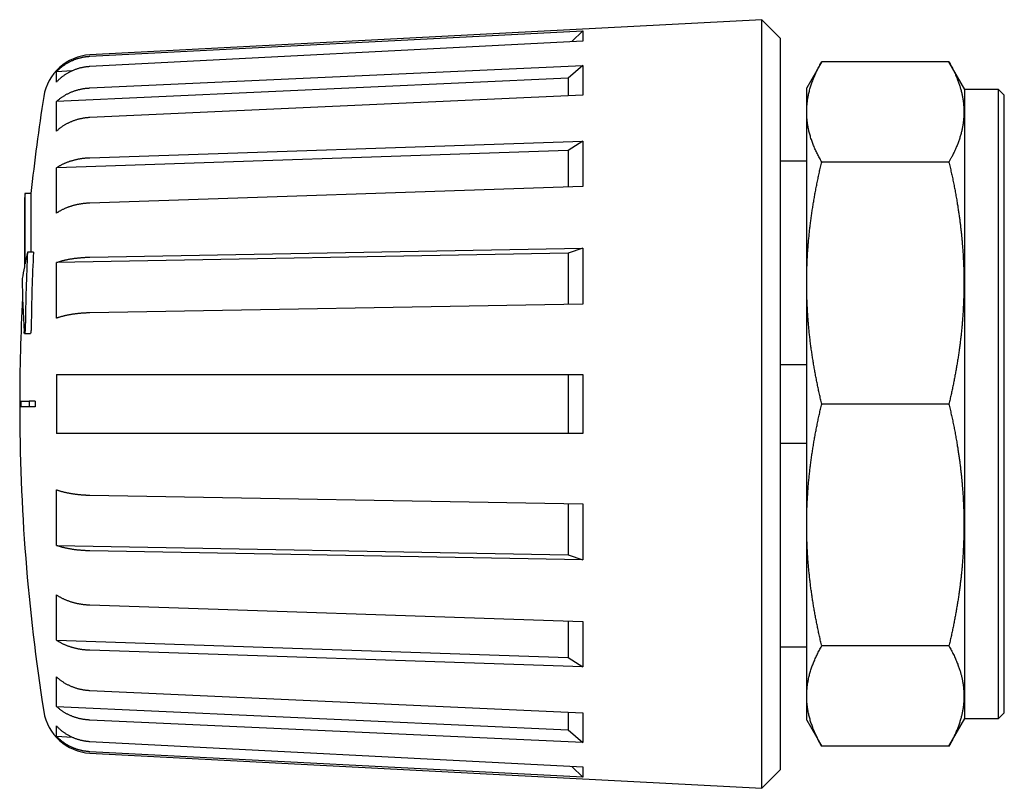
# Model space of a CAD drawing. Header units: millimetres. Extents: x 8 to 334, y 12 to 173.
# Tile 1 of 6: x 27 to 77, y 134 to 173. Entities that reach past the tile are written whole.
import ezdxf

# ---------------------------------------------------------------- set-up
doc = ezdxf.new("R2010")
doc.units = ezdxf.units.MM

msp = doc.modelspace()

# ---------------------------------------------------------------- linework, layer by layer
at = {"color": 7, "linetype": 'Continuous', "lineweight": 30}
for p, q in [((64.637, 172.95), (30.644, 171.169)), ((65.587, 172), (64.637, 172.95)), ((64.637, 134.05), (64.637, 172.95)), ((30.644, 171.098), (55.588, 172.39)), ((55.588, 172.39), (55.031, 171.84)), ((55.588, 172.39), (55.588, 171.869)), ((65.587, 135), (65.587, 172)), ((55.588, 171.869), (30.644, 170.577)), ((30.644, 169.496), (55.588, 170.632)), ((55.588, 170.632), (54.848, 169.989)), ((55.588, 170.632), (55.588, 169.132)), ((67.674, 170.818), (66.912, 169.5)), ((74.108, 170.818), (67.674, 170.818)), ((74.913, 169.425), (74.108, 170.818)), ((29.74, 170.358), (28.948, 170.317)), ((28.948, 169.796), (28.948, 170.317)), ((54.848, 169.989), (28.948, 168.81)), ((54.848, 169.989), (54.848, 169.099)), ((66.912, 168.282), (66.912, 169.5)), ((76.613, 169.425), (74.913, 169.425)), ((74.913, 137.575), (74.913, 169.425)), ((76.913, 169.125), (76.613, 169.425)), ((76.613, 153.5), (76.613, 169.425)), ((55.588, 169.132), (30.644, 167.996)), ((76.913, 137.875), (76.913, 169.125)), ((28.948, 167.31), (28.948, 168.81)), ((66.912, 159.623), (66.912, 168.282)), ((30.644, 165.965), (55.588, 166.808)), ((55.588, 166.808), (54.848, 166.331)), ((55.588, 166.808), (55.588, 164.51)), ((54.848, 166.331), (28.948, 165.456)), ((54.848, 166.331), (54.848, 164.485)), ((28.948, 163.158), (28.948, 165.456)), ((66.912, 165.788), (65.587, 165.788)), ((74.108, 165.746), (67.674, 165.746)), ((55.588, 164.51), (30.644, 163.667)), ((27.656, 164.15), (27.356, 164.15)), ((27.356, 164.15), (27.356, 160.596)), ((27.656, 164.15), (27.656, 161.188)), ((27.325, 163.85), (27.325, 160.438)), ((27.784, 161.188), (27.484, 161.188)), ((54.848, 161.126), (28.948, 160.66)), ((30.644, 160.931), (55.588, 161.379)), ((55.588, 161.379), (54.848, 161.126)), ((54.848, 161.126), (54.848, 158.547)), ((55.588, 161.379), (55.588, 158.56)), ((28.948, 157.841), (28.948, 160.66)), ((66.912, 147.377), (66.912, 159.623)), ((55.588, 158.56), (30.644, 158.112)), ((27.329, 157.072), (27.629, 157.072)), ((65.587, 155.5), (66.912, 155.5)), ((28.948, 155), (28.948, 152)), ((30.644, 155), (55.588, 155)), ((54.848, 155), (54.848, 152)), ((55.588, 155), (55.588, 152)), ((27.872, 153.65), (27.572, 153.65)), ((74.108, 153.5), (67.674, 153.5)), ((76.613, 137.575), (76.613, 153.5)), ((27.872, 153.35), (27.572, 153.35)), ((55.588, 152), (30.644, 152)), ((66.912, 151.5), (65.587, 151.5)), ((28.948, 146.34), (28.948, 149.159)), ((30.644, 148.888), (55.588, 148.44)), ((54.848, 148.453), (54.848, 145.874)), ((55.588, 148.44), (55.588, 145.621)), ((66.912, 138.718), (66.912, 147.377)), ((28.948, 146.34), (54.848, 145.874)), ((55.588, 145.621), (30.644, 146.069)), ((54.848, 145.874), (55.588, 145.621)), ((28.948, 141.544), (28.948, 143.842)), ((30.644, 143.333), (55.588, 142.49)), ((54.848, 142.515), (54.848, 140.669)), ((55.588, 142.49), (55.588, 140.192)), ((28.948, 141.544), (54.848, 140.669)), ((55.588, 140.192), (30.644, 141.035)), ((65.587, 141.212), (66.912, 141.212)), ((74.108, 141.254), (67.674, 141.254)), ((54.848, 140.669), (55.588, 140.192)), ((28.948, 138.19), (28.948, 139.69)), ((30.644, 139.004), (55.588, 137.868)), ((66.912, 137.5), (66.912, 138.718)), ((28.948, 138.19), (54.848, 137.011)), ((54.848, 137.901), (54.848, 137.011)), ((55.588, 137.868), (55.588, 136.368)), ((74.108, 136.182), (74.913, 137.575)), ((74.913, 137.575), (76.613, 137.575)), ((76.613, 137.575), (76.913, 137.875)), ((28.948, 136.683), (28.948, 137.204)), ((55.588, 136.368), (30.644, 137.504)), ((66.912, 137.5), (67.674, 136.182)), ((28.948, 136.683), (29.739, 136.642)), ((54.848, 137.011), (55.588, 136.368)), ((30.644, 136.423), (55.588, 135.131)), ((74.108, 136.182), (67.674, 136.182)), ((55.588, 134.61), (30.644, 135.902)), ((30.644, 135.831), (64.637, 134.05)), ((55.031, 135.16), (55.588, 134.61)), ((55.588, 135.131), (55.588, 134.61)), ((64.637, 134.05), (65.587, 135))]:
    msp.add_line(p, q, dxfattribs=at)
for centre, radius, start, end in [((30.775, 168.672), 2.5, 93, 171.0477), ((127.087, 153.5), 100, 171.04773, 173.88641), ((126.788, 153.5), 100, 173.88641, 174.05925), ((54.668, 155.016), 27.876, 167.2079, 168.4526), ((118.571, 156.596), 91.203, 177.11393, 179.45825), ((118.871, 156.596), 91.203, 177.11393, 179.45825), ((54.339, 155.082), 27.54, 168.7848, 170.0377), ((74.07, 160.206), 46.857, 180.4396, 183.7353), ((127.087, 153.5), 100, 176.9234, 180), ((127.087, 153.5), 100, 180, 188.95227), ((127.087, 153.5), 99.216, 179.91338, 180.08662), ((30.775, 138.328), 2.5, 188.9523, 267)]:
    msp.add_arc(centre, radius, start, end, dxfattribs=at)
for points, knots in [([(28.948, 170.317), (28.964, 170.334), (28.996, 170.367), (29.045, 170.414), (29.095, 170.461), (29.147, 170.506), (29.201, 170.55), (29.255, 170.592), (29.31, 170.633), (29.367, 170.672), (29.426, 170.711), (29.488, 170.749), (29.551, 170.785), (29.614, 170.819), (29.676, 170.85), (29.739, 170.879), (29.802, 170.907), (29.866, 170.932), (29.931, 170.956), (29.996, 170.979), (30.062, 170.999), (30.129, 171.018), (30.198, 171.035), (30.269, 171.051), (30.341, 171.064), (30.408, 171.075), (30.47, 171.083), (30.528, 171.089), (30.586, 171.095), (30.625, 171.097), (30.644, 171.098)], [0, 0, 0, 0, 0.035977, 0.071969, 0.10796, 0.143937, 0.180199, 0.21646, 0.252167, 0.287875, 0.325698, 0.363537, 0.401376, 0.439199, 0.475177, 0.511168, 0.54716, 0.583138, 0.619402, 0.655665, 0.691371, 0.727077, 0.764912, 0.802763, 0.840614, 0.878449, 0.908803, 0.939158, 0.969579, 1, 1, 1, 1]), ([(30.644, 170.577), (30.621, 170.576), (30.576, 170.573), (30.507, 170.566), (30.439, 170.558), (30.37, 170.548), (30.302, 170.536), (30.234, 170.522), (30.167, 170.507), (30.1, 170.489), (30.032, 170.469), (29.963, 170.447), (29.895, 170.422), (29.828, 170.397), (29.764, 170.37), (29.701, 170.341), (29.64, 170.311), (29.579, 170.279), (29.518, 170.246), (29.459, 170.211), (29.401, 170.174), (29.343, 170.135), (29.286, 170.094), (29.228, 170.051), (29.172, 170.006), (29.121, 169.962), (29.074, 169.92), (29.031, 169.88), (28.989, 169.839), (28.962, 169.81), (28.948, 169.796)], [0, 0, 0, 0, 0.03591, 0.071833, 0.107756, 0.143666, 0.17986, 0.216055, 0.251693, 0.287331, 0.32509, 0.362865, 0.40064, 0.438398, 0.474308, 0.510231, 0.546154, 0.582063, 0.618256, 0.65445, 0.690088, 0.725727, 0.763478, 0.801244, 0.83901, 0.876761, 0.907536, 0.938312, 0.969156, 1, 1, 1, 1]), ([(66.912, 168.282), (66.913, 168.317), (66.913, 168.388), (66.918, 168.493), (66.924, 168.599), (66.934, 168.705), (66.946, 168.81), (66.961, 168.916), (66.979, 169.022), (67, 169.127), (67.023, 169.232), (67.048, 169.338), (67.077, 169.443), (67.108, 169.548), (67.141, 169.654), (67.177, 169.759), (67.215, 169.864), (67.256, 169.97), (67.3, 170.075), (67.346, 170.181), (67.395, 170.287), (67.445, 170.392), (67.499, 170.498), (67.554, 170.605), (67.613, 170.712), (67.653, 170.783), (67.674, 170.818)], [0, 0, 0, 0, 0.041317, 0.082636, 0.123953, 0.165286, 0.206622, 0.247961, 0.289299, 0.330636, 0.371969, 0.413372, 0.454779, 0.496187, 0.537596, 0.579003, 0.620407, 0.662331, 0.704258, 0.746186, 0.788115, 0.830042, 0.871967, 0.914644, 0.957322, 1, 1, 1, 1]), ([(74.108, 170.818), (74.129, 170.782), (74.17, 170.71), (74.229, 170.601), (74.286, 170.492), (74.341, 170.383), (74.393, 170.274), (74.443, 170.165), (74.49, 170.055), (74.532, 169.953), (74.569, 169.858), (74.601, 169.77), (74.631, 169.681), (74.66, 169.593), (74.687, 169.505), (74.712, 169.417), (74.736, 169.328), (74.757, 169.24), (74.777, 169.151), (74.795, 169.063), (74.811, 168.974), (74.825, 168.885), (74.837, 168.796), (74.847, 168.708), (74.855, 168.62), (74.862, 168.534), (74.866, 168.449), (74.869, 168.364), (74.869, 168.279), (74.869, 168.194), (74.866, 168.109), (74.861, 168.024), (74.855, 167.938), (74.847, 167.851), (74.836, 167.762), (74.824, 167.674), (74.81, 167.586), (74.794, 167.498), (74.776, 167.41), (74.757, 167.322), (74.735, 167.232), (74.71, 167.14), (74.683, 167.047), (74.655, 166.954), (74.624, 166.86), (74.591, 166.767), (74.556, 166.674), (74.52, 166.581), (74.483, 166.491), (74.445, 166.405), (74.408, 166.323), (74.369, 166.24), (74.329, 166.158), (74.288, 166.075), (74.248, 166), (74.212, 165.931), (74.178, 165.869), (74.143, 165.808), (74.12, 165.766), (74.108, 165.746)], [0, 0, 0, 0, 0.021695, 0.04339, 0.065091, 0.086792, 0.108488, 0.130185, 0.151882, 0.173579, 0.190958, 0.208338, 0.225719, 0.243099, 0.260478, 0.277836, 0.295195, 0.312554, 0.329913, 0.347271, 0.364658, 0.382045, 0.399432, 0.416819, 0.434206, 0.45081, 0.467415, 0.48402, 0.500624, 0.517245, 0.533867, 0.550489, 0.56711, 0.584361, 0.601612, 0.618864, 0.636114, 0.653383, 0.670652, 0.687922, 0.705191, 0.723564, 0.741937, 0.76031, 0.778683, 0.797075, 0.815467, 0.833859, 0.852251, 0.868645, 0.885039, 0.901433, 0.917833, 0.934233, 0.950633, 0.962974, 0.975316, 0.987658, 1, 1, 1, 1]), ([(28.948, 168.81), (28.964, 168.824), (28.996, 168.853), (29.045, 168.895), (29.095, 168.936), (29.147, 168.976), (29.201, 169.014), (29.255, 169.052), (29.31, 169.087), (29.367, 169.122), (29.426, 169.156), (29.488, 169.19), (29.551, 169.221), (29.614, 169.251), (29.676, 169.278), (29.739, 169.304), (29.802, 169.328), (29.866, 169.351), (29.931, 169.372), (29.996, 169.391), (30.062, 169.409), (30.129, 169.426), (30.198, 169.441), (30.269, 169.455), (30.341, 169.467), (30.408, 169.476), (30.47, 169.483), (30.528, 169.489), (30.586, 169.493), (30.625, 169.495), (30.644, 169.496)], [0, 0, 0, 0, 0.0359774, 0.0719686, 0.1079597, 0.1439371, 0.1801986, 0.2164601, 0.2521675, 0.2878749, 0.3256979, 0.3635369, 0.4013758, 0.4391988, 0.4751766, 0.5111683, 0.5471599, 0.5831378, 0.6194015, 0.6556653, 0.6913713, 0.7270773, 0.7649122, 0.8027632, 0.8406142, 0.8784491, 0.9088035, 0.9391579, 0.9695789, 1, 1, 1, 1]), ([(30.644, 167.996), (30.621, 167.995), (30.576, 167.993), (30.507, 167.987), (30.439, 167.98), (30.37, 167.971), (30.302, 167.96), (30.234, 167.948), (30.167, 167.934), (30.1, 167.919), (30.032, 167.901), (29.963, 167.882), (29.895, 167.86), (29.828, 167.838), (29.764, 167.814), (29.701, 167.789), (29.64, 167.762), (29.579, 167.734), (29.518, 167.705), (29.459, 167.674), (29.401, 167.642), (29.343, 167.608), (29.286, 167.572), (29.228, 167.534), (29.172, 167.494), (29.121, 167.456), (29.074, 167.419), (29.031, 167.383), (28.989, 167.347), (28.962, 167.322), (28.948, 167.31)], [0, 0, 0, 0, 0.03591, 0.071833, 0.107756, 0.143666, 0.17986, 0.216055, 0.251693, 0.287331, 0.32509, 0.362865, 0.40064, 0.438398, 0.474308, 0.510231, 0.546154, 0.582063, 0.618256, 0.65445, 0.690088, 0.725727, 0.763478, 0.801244, 0.83901, 0.876761, 0.907536, 0.938312, 0.969156, 1, 1, 1, 1]), ([(67.674, 165.746), (67.654, 165.78), (67.615, 165.849), (67.558, 165.953), (67.503, 166.057), (67.451, 166.161), (67.401, 166.265), (67.353, 166.369), (67.307, 166.473), (67.263, 166.578), (67.222, 166.682), (67.183, 166.787), (67.147, 166.892), (67.113, 166.997), (67.082, 167.102), (67.053, 167.208), (67.027, 167.313), (67.003, 167.419), (66.983, 167.524), (66.966, 167.622), (66.952, 167.711), (66.942, 167.793), (66.933, 167.874), (66.925, 167.956), (66.92, 168.037), (66.916, 168.119), (66.913, 168.2), (66.913, 168.255), (66.912, 168.282)], [0, 0, 0, 0, 0.041375, 0.082753, 0.124132, 0.165511, 0.206888, 0.248263, 0.289641, 0.331023, 0.372406, 0.413789, 0.45517, 0.496548, 0.53793, 0.579315, 0.620702, 0.662088, 0.703473, 0.744854, 0.776732, 0.808611, 0.84049, 0.872368, 0.904275, 0.936184, 0.968092, 1, 1, 1, 1]), ([(28.948, 165.456), (28.964, 165.466), (28.996, 165.488), (29.045, 165.519), (29.095, 165.549), (29.147, 165.579), (29.201, 165.608), (29.255, 165.635), (29.31, 165.662), (29.367, 165.688), (29.426, 165.713), (29.488, 165.738), (29.551, 165.761), (29.614, 165.783), (29.676, 165.804), (29.739, 165.823), (29.802, 165.84), (29.866, 165.857), (29.931, 165.873), (29.996, 165.887), (30.062, 165.901), (30.129, 165.913), (30.198, 165.924), (30.269, 165.934), (30.341, 165.943), (30.408, 165.95), (30.47, 165.956), (30.528, 165.96), (30.586, 165.963), (30.625, 165.965), (30.644, 165.965)], [0, 0, 0, 0, 0.0359774, 0.0719686, 0.1079597, 0.1439371, 0.1801986, 0.2164601, 0.2521675, 0.2878749, 0.3256979, 0.3635369, 0.4013758, 0.4391988, 0.4751766, 0.5111683, 0.5471599, 0.5831378, 0.6194015, 0.6556653, 0.6913713, 0.7270773, 0.7649122, 0.8027632, 0.8406142, 0.8784491, 0.9088035, 0.9391579, 0.9695789, 1, 1, 1, 1]), ([(66.912, 159.623), (66.913, 159.708), (66.913, 159.878), (66.918, 160.133), (66.924, 160.389), (66.934, 160.644), (66.946, 160.899), (66.961, 161.154), (66.979, 161.408), (67, 161.663), (67.023, 161.917), (67.048, 162.172), (67.077, 162.425), (67.097, 162.596), (67.119, 162.767), (67.141, 162.937), (67.177, 163.189), (67.215, 163.441), (67.256, 163.693), (67.299, 163.944), (67.344, 164.198), (67.393, 164.454), (67.445, 164.713), (67.498, 164.972), (67.554, 165.231), (67.613, 165.488), (67.653, 165.66), (67.674, 165.746)], [0, 0, 0, 0, 0.041333, 0.082669, 0.124008, 0.165347, 0.206684, 0.248017, 0.289348, 0.330683, 0.372019, 0.413356, 0.454691, 0.496023, 0.496889, 0.538073, 0.57926, 0.620449, 0.661638, 0.702826, 0.74401, 0.786673, 0.829338, 0.872004, 0.914671, 0.957337, 1, 1, 1, 1]), ([(74.108, 165.746), (74.129, 165.659), (74.17, 165.484), (74.229, 165.222), (74.286, 164.959), (74.341, 164.696), (74.393, 164.431), (74.443, 164.166), (74.491, 163.901), (74.533, 163.652), (74.569, 163.421), (74.602, 163.208), (74.632, 162.994), (74.661, 162.78), (74.687, 162.577), (74.709, 162.386), (74.729, 162.206), (74.748, 162.027), (74.765, 161.847), (74.781, 161.668), (74.797, 161.475), (74.812, 161.27), (74.826, 161.052), (74.839, 160.834), (74.849, 160.615), (74.857, 160.397), (74.863, 160.178), (74.867, 159.959), (74.869, 159.741), (74.869, 159.522), (74.867, 159.302), (74.863, 159.082), (74.857, 158.861), (74.849, 158.639), (74.839, 158.418), (74.827, 158.197), (74.812, 157.976), (74.796, 157.755), (74.778, 157.534), (74.757, 157.313), (74.734, 157.086), (74.709, 156.852), (74.68, 156.611), (74.649, 156.371), (74.615, 156.131), (74.58, 155.891), (74.542, 155.651), (74.502, 155.412), (74.46, 155.173), (74.416, 154.934), (74.37, 154.695), (74.321, 154.455), (74.271, 154.216), (74.219, 153.977), (74.165, 153.738), (74.127, 153.579), (74.108, 153.5)], [0, 0, 0, 0, 0.021686, 0.043373, 0.065059, 0.086745, 0.108542, 0.130339, 0.152137, 0.173933, 0.191393, 0.208854, 0.226314, 0.243775, 0.261235, 0.275856, 0.290478, 0.3051, 0.319695, 0.33429, 0.348885, 0.366572, 0.384259, 0.401946, 0.419633, 0.437319, 0.455037, 0.472756, 0.490475, 0.508194, 0.525911, 0.543822, 0.561735, 0.579647, 0.597559, 0.61547, 0.633414, 0.651358, 0.669303, 0.687247, 0.705191, 0.724782, 0.744374, 0.763967, 0.783559, 0.80315, 0.822776, 0.842403, 0.86203, 0.881657, 0.901283, 0.921026, 0.94077, 0.960514, 0.980257, 1, 1, 1, 1]), ([(30.644, 163.667), (30.621, 163.666), (30.576, 163.664), (30.507, 163.66), (30.439, 163.655), (30.37, 163.648), (30.302, 163.64), (30.234, 163.631), (30.167, 163.621), (30.1, 163.61), (30.032, 163.597), (29.963, 163.582), (29.895, 163.566), (29.828, 163.549), (29.764, 163.532), (29.701, 163.513), (29.64, 163.494), (29.579, 163.473), (29.518, 163.451), (29.459, 163.428), (29.401, 163.404), (29.343, 163.379), (29.286, 163.352), (29.228, 163.324), (29.172, 163.294), (29.121, 163.266), (29.074, 163.238), (29.031, 163.212), (28.989, 163.185), (28.962, 163.167), (28.948, 163.158)], [0, 0, 0, 0, 0.03591, 0.071833, 0.107756, 0.143666, 0.17986, 0.216055, 0.251693, 0.287331, 0.32509, 0.362865, 0.40064, 0.438398, 0.474308, 0.510231, 0.546154, 0.582063, 0.618256, 0.65445, 0.690088, 0.725727, 0.763478, 0.801244, 0.83901, 0.876761, 0.907536, 0.938312, 0.969156, 1, 1, 1, 1]), ([(28.948, 160.66), (28.964, 160.665), (28.996, 160.677), (29.045, 160.693), (29.095, 160.71), (29.147, 160.725), (29.201, 160.74), (29.255, 160.755), (29.31, 160.769), (29.367, 160.783), (29.426, 160.796), (29.488, 160.81), (29.551, 160.822), (29.614, 160.834), (29.676, 160.845), (29.739, 160.855), (29.802, 160.864), (29.866, 160.873), (29.931, 160.882), (29.996, 160.889), (30.062, 160.896), (30.129, 160.903), (30.198, 160.909), (30.269, 160.914), (30.341, 160.919), (30.408, 160.923), (30.47, 160.926), (30.528, 160.928), (30.586, 160.93), (30.625, 160.93), (30.644, 160.931)], [0, 0, 0, 0, 0.0359774, 0.0719686, 0.1079597, 0.1439371, 0.1801986, 0.2164601, 0.2521675, 0.2878749, 0.3256979, 0.3635369, 0.4013758, 0.4391988, 0.4751766, 0.5111683, 0.5471599, 0.5831378, 0.6194015, 0.6556653, 0.6913713, 0.7270773, 0.7649122, 0.8027632, 0.8406142, 0.8784491, 0.9088035, 0.9391579, 0.9695789, 1, 1, 1, 1]), ([(67.674, 153.5), (67.654, 153.583), (67.614, 153.75), (67.558, 154), (67.503, 154.251), (67.451, 154.502), (67.4, 154.754), (67.352, 155.006), (67.306, 155.259), (67.263, 155.512), (67.221, 155.765), (67.183, 156.019), (67.146, 156.273), (67.112, 156.528), (67.081, 156.783), (67.052, 157.04), (67.026, 157.296), (67.004, 157.536), (66.985, 157.759), (66.97, 157.966), (66.957, 158.172), (66.945, 158.379), (66.935, 158.586), (66.927, 158.793), (66.92, 159.001), (66.916, 159.208), (66.913, 159.416), (66.913, 159.554), (66.912, 159.623)], [0, 0, 0, 0, 0.0414179, 0.0828371, 0.1242561, 0.1656739, 0.2071333, 0.2485941, 0.2900548, 0.331514, 0.3730535, 0.414593, 0.4560753, 0.4975576, 0.5392697, 0.5809836, 0.6226974, 0.6644093, 0.6979407, 0.7314736, 0.765007, 0.7985399, 0.8320712, 0.8656558, 0.8992422, 0.932829, 0.9664153, 1, 1, 1, 1]), ([(30.644, 158.112), (30.621, 158.111), (30.576, 158.11), (30.507, 158.108), (30.439, 158.105), (30.37, 158.102), (30.302, 158.097), (30.234, 158.093), (30.167, 158.087), (30.1, 158.081), (30.032, 158.074), (29.963, 158.066), (29.895, 158.058), (29.828, 158.049), (29.764, 158.04), (29.701, 158.03), (29.64, 158.019), (29.579, 158.008), (29.518, 157.997), (29.459, 157.984), (29.401, 157.972), (29.343, 157.958), (29.286, 157.944), (29.228, 157.929), (29.172, 157.913), (29.121, 157.898), (29.074, 157.884), (29.031, 157.87), (28.989, 157.855), (28.962, 157.845), (28.948, 157.841)], [0, 0, 0, 0, 0.03591, 0.071833, 0.107756, 0.143666, 0.17986, 0.216055, 0.251693, 0.287331, 0.32509, 0.362865, 0.40064, 0.438398, 0.474308, 0.510231, 0.546154, 0.582063, 0.618256, 0.65445, 0.690088, 0.725727, 0.763478, 0.801244, 0.83901, 0.876761, 0.907536, 0.938312, 0.969156, 1, 1, 1, 1]), ([(27.372, 157.458), (27.372, 157.45), (27.372, 157.434), (27.371, 157.409), (27.371, 157.384), (27.37, 157.358), (27.368, 157.333), (27.367, 157.309), (27.366, 157.284), (27.364, 157.26), (27.362, 157.237), (27.36, 157.215), (27.358, 157.194), (27.355, 157.174), (27.353, 157.156), (27.35, 157.139), (27.348, 157.124), (27.345, 157.111), (27.342, 157.099), (27.34, 157.089), (27.337, 157.082), (27.334, 157.076), (27.332, 157.073), (27.329, 157.071), (27.327, 157.072), (27.324, 157.075), (27.322, 157.08), (27.32, 157.087), (27.318, 157.097), (27.316, 157.107), (27.315, 157.118), (27.314, 157.129), (27.313, 157.14), (27.312, 157.149), (27.312, 157.153)], [0, 0, 0, 0, 0.031595, 0.063191, 0.095712, 0.128233, 0.159825, 0.191416, 0.223919, 0.256422, 0.288063, 0.319704, 0.352251, 0.384797, 0.416609, 0.448422, 0.481146, 0.51387, 0.545823, 0.577777, 0.610651, 0.643525, 0.675527, 0.707528, 0.740459, 0.773388, 0.805323, 0.837257, 0.870124, 0.90299, 0.927048, 0.951106, 0.975553, 1, 1, 1, 1]), ([(27.672, 157.458), (27.672, 157.45), (27.672, 157.434), (27.671, 157.409), (27.671, 157.383), (27.67, 157.358), (27.668, 157.333), (27.667, 157.308), (27.665, 157.284), (27.664, 157.26), (27.662, 157.237), (27.66, 157.215), (27.658, 157.194), (27.655, 157.174), (27.653, 157.156), (27.65, 157.139), (27.648, 157.124), (27.645, 157.11), (27.642, 157.099), (27.64, 157.089), (27.637, 157.082), (27.634, 157.076), (27.632, 157.073), (27.63, 157.071), (27.629, 157.072), (27.629, 157.072)], [0, 0, 0, 0, 0.044968, 0.090098, 0.135227, 0.180193, 0.225148, 0.270262, 0.315372, 0.360321, 0.405342, 0.450521, 0.495697, 0.540712, 0.585978, 0.631403, 0.676824, 0.722084, 0.767554, 0.813185, 0.858811, 0.904274, 0.949816, 0.995521, 1, 1, 1, 1]), ([(28.948, 155), (28.964, 155), (28.996, 155), (29.045, 155), (29.095, 155), (29.147, 155), (29.201, 155), (29.255, 155), (29.31, 155), (29.367, 155), (29.426, 155), (29.488, 155), (29.551, 155), (29.614, 155), (29.676, 155), (29.739, 155), (29.802, 155), (29.866, 155), (29.931, 155), (29.996, 155), (30.062, 155), (30.129, 155), (30.198, 155), (30.269, 155), (30.341, 155), (30.408, 155), (30.47, 155), (30.528, 155), (30.586, 155), (30.625, 155), (30.644, 155)], [0, 0, 0, 0, 0.035977, 0.071969, 0.10796, 0.143937, 0.180199, 0.21646, 0.252167, 0.287875, 0.325698, 0.363537, 0.401376, 0.439199, 0.475177, 0.511168, 0.54716, 0.583138, 0.619402, 0.655665, 0.691371, 0.727077, 0.764912, 0.802763, 0.840614, 0.878449, 0.908803, 0.939158, 0.969579, 1, 1, 1, 1]), ([(27.15, 153.65), (27.149, 153.625), (27.149, 153.574), (27.149, 153.474), (27.149, 153.399), (27.15, 153.35)], [0, 0, 0, 0, 0.254077, 0.508155, 1, 1, 1, 1]), ([(27.15, 153.65), (27.158, 153.65), (27.176, 153.65), (27.206, 153.65), (27.241, 153.65), (27.28, 153.65), (27.32, 153.65), (27.36, 153.65), (27.4, 153.65), (27.441, 153.65), (27.483, 153.65), (27.527, 153.65), (27.557, 153.65), (27.572, 153.65)], [0, 0, 0, 0, 0.075797, 0.151594, 0.252659, 0.353723, 0.454788, 0.545651, 0.636514, 0.727378, 0.818252, 0.909126, 1, 1, 1, 1]), ([(27.572, 153.65), (27.572, 153.625), (27.572, 153.574), (27.572, 153.474), (27.572, 153.399), (27.572, 153.35)], [0, 0, 0, 0, 0.254077, 0.508155, 1, 1, 1, 1]), ([(66.912, 147.377), (66.913, 147.462), (66.913, 147.633), (66.918, 147.888), (66.924, 148.144), (66.934, 148.399), (66.946, 148.655), (66.962, 148.91), (66.979, 149.166), (67, 149.421), (67.023, 149.677), (67.049, 149.932), (67.077, 150.187), (67.109, 150.442), (67.142, 150.697), (67.179, 150.953), (67.217, 151.208), (67.259, 151.464), (67.302, 151.719), (67.349, 151.974), (67.397, 152.229), (67.448, 152.484), (67.501, 152.739), (67.556, 152.993), (67.614, 153.247), (67.654, 153.416), (67.674, 153.5)], [0, 0, 0, 0, 0.041381, 0.082763, 0.124146, 0.165527, 0.206973, 0.24842, 0.289868, 0.331314, 0.372859, 0.414404, 0.455869, 0.497334, 0.539082, 0.580831, 0.622581, 0.664329, 0.706264, 0.748201, 0.790139, 0.832074, 0.874055, 0.916037, 0.958019, 1, 1, 1, 1]), ([(74.108, 153.5), (74.129, 153.413), (74.17, 153.238), (74.229, 152.976), (74.286, 152.713), (74.341, 152.45), (74.393, 152.186), (74.443, 151.92), (74.491, 151.655), (74.533, 151.406), (74.569, 151.175), (74.602, 150.962), (74.632, 150.748), (74.661, 150.534), (74.687, 150.331), (74.709, 150.14), (74.729, 149.961), (74.748, 149.781), (74.765, 149.601), (74.781, 149.422), (74.797, 149.229), (74.812, 149.024), (74.826, 148.806), (74.839, 148.588), (74.849, 148.369), (74.857, 148.151), (74.863, 147.932), (74.867, 147.714), (74.869, 147.495), (74.869, 147.276), (74.867, 147.056), (74.863, 146.836), (74.857, 146.615), (74.849, 146.394), (74.839, 146.173), (74.827, 145.951), (74.812, 145.73), (74.796, 145.509), (74.778, 145.288), (74.757, 145.067), (74.734, 144.84), (74.709, 144.606), (74.68, 144.365), (74.649, 144.125), (74.615, 143.885), (74.58, 143.645), (74.542, 143.406), (74.502, 143.166), (74.46, 142.927), (74.416, 142.688), (74.37, 142.449), (74.321, 142.209), (74.271, 141.97), (74.219, 141.731), (74.165, 141.492), (74.127, 141.334), (74.108, 141.254)], [0, 0, 0, 0, 0.021686, 0.043373, 0.065059, 0.086745, 0.108542, 0.130339, 0.152137, 0.173933, 0.191393, 0.208854, 0.226314, 0.243775, 0.261235, 0.275856, 0.290478, 0.3051, 0.319695, 0.33429, 0.348885, 0.366572, 0.384259, 0.401946, 0.419633, 0.437319, 0.455037, 0.472756, 0.490475, 0.508194, 0.525911, 0.543822, 0.561735, 0.579647, 0.597559, 0.61547, 0.633414, 0.651358, 0.669303, 0.687247, 0.705191, 0.724782, 0.744374, 0.763967, 0.783559, 0.80315, 0.822776, 0.842403, 0.86203, 0.881657, 0.901283, 0.921026, 0.94077, 0.960514, 0.980257, 1, 1, 1, 1]), ([(27.572, 153.35), (27.559, 153.35), (27.534, 153.35), (27.493, 153.35), (27.45, 153.35), (27.404, 153.35), (27.361, 153.35), (27.321, 153.35), (27.284, 153.35), (27.248, 153.35), (27.214, 153.35), (27.181, 153.35), (27.16, 153.35), (27.15, 153.35)], [0, 0, 0, 0, 0.075797, 0.151594, 0.252659, 0.353723, 0.454788, 0.545651, 0.636514, 0.727378, 0.818252, 0.909126, 1, 1, 1, 1]), ([(30.644, 152), (30.621, 152), (30.576, 152), (30.507, 152), (30.439, 152), (30.37, 152), (30.302, 152), (30.234, 152), (30.167, 152), (30.1, 152), (30.032, 152), (29.963, 152), (29.895, 152), (29.828, 152), (29.764, 152), (29.701, 152), (29.64, 152), (29.579, 152), (29.518, 152), (29.459, 152), (29.401, 152), (29.343, 152), (29.286, 152), (29.228, 152), (29.172, 152), (29.121, 152), (29.074, 152), (29.031, 152), (28.989, 152), (28.962, 152), (28.948, 152)], [0, 0, 0, 0, 0.0359095, 0.0718328, 0.1077561, 0.1436656, 0.1798602, 0.2160548, 0.251693, 0.2873311, 0.32509, 0.3628647, 0.4006395, 0.4383983, 0.4743077, 0.5102307, 0.5461537, 0.582063, 0.6182564, 0.6544497, 0.6900885, 0.7257273, 0.7634777, 0.8012441, 0.8390104, 0.8767609, 0.9075363, 0.9383117, 0.9691558, 1, 1, 1, 1]), ([(28.948, 149.159), (28.964, 149.154), (28.996, 149.142), (29.045, 149.126), (29.095, 149.11), (29.147, 149.094), (29.201, 149.079), (29.255, 149.064), (29.31, 149.05), (29.367, 149.036), (29.426, 149.023), (29.488, 149.009), (29.551, 148.997), (29.614, 148.985), (29.676, 148.974), (29.739, 148.964), (29.802, 148.955), (29.866, 148.946), (29.931, 148.937), (29.996, 148.93), (30.062, 148.923), (30.129, 148.916), (30.198, 148.91), (30.269, 148.905), (30.341, 148.9), (30.408, 148.896), (30.47, 148.893), (30.528, 148.891), (30.586, 148.889), (30.625, 148.889), (30.644, 148.888)], [0, 0, 0, 0, 0.035977, 0.071969, 0.10796, 0.143937, 0.180199, 0.21646, 0.252167, 0.287875, 0.325698, 0.363537, 0.401376, 0.439199, 0.475177, 0.511168, 0.54716, 0.583138, 0.619402, 0.655665, 0.691371, 0.727077, 0.764912, 0.802763, 0.840614, 0.878449, 0.908803, 0.939158, 0.969579, 1, 1, 1, 1]), ([(67.674, 141.254), (67.654, 141.337), (67.615, 141.504), (67.558, 141.754), (67.503, 142.004), (67.451, 142.255), (67.401, 142.507), (67.353, 142.758), (67.307, 143.01), (67.263, 143.263), (67.222, 143.515), (67.183, 143.768), (67.147, 144.022), (67.113, 144.275), (67.082, 144.529), (67.053, 144.783), (67.027, 145.038), (67.003, 145.293), (66.983, 145.547), (66.966, 145.783), (66.952, 145.999), (66.942, 146.196), (66.933, 146.392), (66.925, 146.589), (66.92, 146.786), (66.916, 146.983), (66.913, 147.18), (66.913, 147.311), (66.912, 147.377)], [0, 0, 0, 0, 0.041375, 0.082753, 0.124132, 0.165511, 0.206888, 0.248263, 0.289641, 0.331023, 0.372406, 0.413789, 0.45517, 0.496548, 0.53793, 0.579315, 0.620702, 0.662088, 0.703473, 0.744854, 0.776732, 0.808611, 0.84049, 0.872368, 0.904275, 0.936184, 0.968092, 1, 1, 1, 1]), ([(30.644, 146.069), (30.621, 146.07), (30.576, 146.071), (30.507, 146.073), (30.439, 146.076), (30.37, 146.079), (30.302, 146.083), (30.234, 146.088), (30.167, 146.094), (30.1, 146.1), (30.032, 146.107), (29.963, 146.114), (29.895, 146.123), (29.828, 146.132), (29.764, 146.141), (29.701, 146.151), (29.64, 146.162), (29.579, 146.173), (29.518, 146.184), (29.459, 146.196), (29.401, 146.209), (29.343, 146.223), (29.286, 146.237), (29.228, 146.252), (29.172, 146.268), (29.121, 146.283), (29.074, 146.297), (29.031, 146.311), (28.989, 146.326), (28.962, 146.335), (28.948, 146.34)], [0, 0, 0, 0, 0.0359095, 0.0718328, 0.1077561, 0.1436656, 0.1798602, 0.2160548, 0.251693, 0.2873311, 0.32509, 0.3628647, 0.4006395, 0.4383983, 0.4743077, 0.5102307, 0.5461537, 0.582063, 0.6182564, 0.6544497, 0.6900885, 0.7257273, 0.7634777, 0.8012441, 0.8390104, 0.8767609, 0.9075363, 0.9383117, 0.9691558, 1, 1, 1, 1]), ([(28.948, 143.842), (28.964, 143.832), (28.996, 143.81), (29.045, 143.779), (29.095, 143.749), (29.147, 143.719), (29.201, 143.691), (29.255, 143.663), (29.31, 143.636), (29.367, 143.611), (29.426, 143.585), (29.488, 143.561), (29.551, 143.537), (29.614, 143.515), (29.676, 143.495), (29.739, 143.476), (29.802, 143.458), (29.866, 143.441), (29.931, 143.425), (29.996, 143.411), (30.062, 143.397), (30.129, 143.385), (30.198, 143.374), (30.269, 143.364), (30.341, 143.355), (30.408, 143.348), (30.47, 143.343), (30.528, 143.338), (30.586, 143.335), (30.625, 143.334), (30.644, 143.333)], [0, 0, 0, 0, 0.035977, 0.071969, 0.10796, 0.143937, 0.180199, 0.21646, 0.252167, 0.287875, 0.325698, 0.363537, 0.401376, 0.439199, 0.475177, 0.511168, 0.54716, 0.583138, 0.619402, 0.655665, 0.691371, 0.727077, 0.764912, 0.802763, 0.840614, 0.878449, 0.908803, 0.939158, 0.969579, 1, 1, 1, 1]), ([(30.644, 141.035), (30.621, 141.036), (30.576, 141.037), (30.507, 141.042), (30.439, 141.047), (30.37, 141.054), (30.302, 141.061), (30.234, 141.07), (30.167, 141.081), (30.1, 141.092), (30.032, 141.105), (29.963, 141.12), (29.895, 141.136), (29.828, 141.152), (29.764, 141.17), (29.701, 141.189), (29.64, 141.208), (29.579, 141.229), (29.518, 141.251), (29.459, 141.274), (29.401, 141.298), (29.343, 141.323), (29.286, 141.35), (29.228, 141.378), (29.172, 141.407), (29.121, 141.436), (29.074, 141.464), (29.031, 141.49), (28.989, 141.517), (28.962, 141.535), (28.948, 141.544)], [0, 0, 0, 0, 0.0359095, 0.0718328, 0.1077561, 0.1436656, 0.1798602, 0.2160548, 0.251693, 0.2873311, 0.32509, 0.3628647, 0.4006395, 0.4383983, 0.4743077, 0.5102307, 0.5461537, 0.582063, 0.6182564, 0.6544497, 0.6900885, 0.7257273, 0.7634777, 0.8012441, 0.8390104, 0.8767609, 0.9075363, 0.9383117, 0.9691558, 1, 1, 1, 1]), ([(66.912, 138.718), (66.913, 138.753), (66.913, 138.824), (66.918, 138.929), (66.924, 139.035), (66.934, 139.141), (66.946, 139.246), (66.961, 139.352), (66.979, 139.457), (67, 139.563), (67.023, 139.668), (67.048, 139.774), (67.077, 139.879), (67.097, 139.95), (67.119, 140.02), (67.141, 140.091), (67.177, 140.195), (67.215, 140.299), (67.256, 140.404), (67.299, 140.508), (67.344, 140.613), (67.393, 140.719), (67.445, 140.826), (67.498, 140.934), (67.554, 141.041), (67.613, 141.148), (67.653, 141.219), (67.674, 141.254)], [0, 0, 0, 0, 0.041333, 0.082669, 0.124008, 0.165347, 0.206684, 0.248017, 0.289348, 0.330683, 0.372019, 0.413356, 0.454691, 0.496023, 0.496889, 0.538073, 0.57926, 0.620449, 0.661638, 0.702826, 0.74401, 0.786673, 0.829338, 0.872004, 0.914671, 0.957337, 1, 1, 1, 1]), ([(74.108, 141.254), (74.129, 141.218), (74.17, 141.146), (74.229, 141.037), (74.286, 140.928), (74.341, 140.819), (74.393, 140.71), (74.443, 140.6), (74.491, 140.49), (74.533, 140.387), (74.569, 140.291), (74.602, 140.203), (74.632, 140.114), (74.661, 140.026), (74.687, 139.942), (74.709, 139.863), (74.729, 139.788), (74.748, 139.714), (74.765, 139.639), (74.781, 139.565), (74.797, 139.487), (74.811, 139.406), (74.825, 139.321), (74.836, 139.237), (74.846, 139.152), (74.854, 139.067), (74.861, 138.982), (74.866, 138.897), (74.868, 138.816), (74.869, 138.737), (74.869, 138.661), (74.867, 138.585), (74.864, 138.51), (74.86, 138.434), (74.853, 138.355), (74.845, 138.272), (74.835, 138.186), (74.823, 138.1), (74.809, 138.014), (74.793, 137.928), (74.775, 137.842), (74.756, 137.756), (74.735, 137.667), (74.71, 137.576), (74.683, 137.483), (74.655, 137.39), (74.624, 137.296), (74.591, 137.203), (74.556, 137.11), (74.52, 137.017), (74.481, 136.924), (74.441, 136.831), (74.398, 136.738), (74.354, 136.645), (74.309, 136.552), (74.261, 136.459), (74.212, 136.367), (74.161, 136.274), (74.126, 136.213), (74.108, 136.182)], [0, 0, 0, 0, 0.021684, 0.043367, 0.065056, 0.086745, 0.108542, 0.130339, 0.152137, 0.173933, 0.191393, 0.208854, 0.226314, 0.243775, 0.261235, 0.27584, 0.290446, 0.305051, 0.319663, 0.334274, 0.348885, 0.365452, 0.382019, 0.398586, 0.415152, 0.431735, 0.448319, 0.464902, 0.481485, 0.496287, 0.511089, 0.525891, 0.5407, 0.555508, 0.570317, 0.587167, 0.604019, 0.62087, 0.63772, 0.654587, 0.671455, 0.688323, 0.705191, 0.723564, 0.741937, 0.76031, 0.778683, 0.797075, 0.815467, 0.83386, 0.852251, 0.870712, 0.889173, 0.907635, 0.926096, 0.944571, 0.963048, 0.981524, 1, 1, 1, 1]), ([(28.948, 139.69), (28.964, 139.676), (28.996, 139.647), (29.045, 139.605), (29.095, 139.564), (29.147, 139.524), (29.201, 139.486), (29.255, 139.448), (29.31, 139.413), (29.367, 139.378), (29.426, 139.344), (29.488, 139.31), (29.551, 139.279), (29.614, 139.249), (29.676, 139.222), (29.739, 139.196), (29.802, 139.172), (29.866, 139.149), (29.931, 139.128), (29.996, 139.109), (30.062, 139.091), (30.129, 139.074), (30.198, 139.059), (30.269, 139.045), (30.341, 139.033), (30.408, 139.024), (30.47, 139.017), (30.528, 139.011), (30.586, 139.007), (30.625, 139.005), (30.644, 139.004)], [0, 0, 0, 0, 0.035977, 0.071969, 0.10796, 0.143937, 0.180199, 0.21646, 0.252167, 0.287875, 0.325698, 0.363537, 0.401376, 0.439199, 0.475177, 0.511168, 0.54716, 0.583138, 0.619402, 0.655665, 0.691371, 0.727077, 0.764912, 0.802763, 0.840614, 0.878449, 0.908803, 0.939158, 0.969579, 1, 1, 1, 1]), ([(67.674, 136.182), (67.654, 136.216), (67.614, 136.285), (67.558, 136.389), (67.503, 136.493), (67.451, 136.597), (67.4, 136.701), (67.352, 136.806), (67.306, 136.91), (67.263, 137.015), (67.222, 137.12), (67.183, 137.225), (67.146, 137.33), (67.112, 137.436), (67.081, 137.542), (67.052, 137.648), (67.026, 137.754), (67.002, 137.861), (66.982, 137.961), (66.966, 138.056), (66.952, 138.146), (66.941, 138.235), (66.931, 138.324), (66.924, 138.413), (66.918, 138.497), (66.915, 138.574), (66.913, 138.646), (66.913, 138.694), (66.912, 138.718)], [0, 0, 0, 0, 0.041418, 0.082837, 0.124256, 0.165674, 0.207133, 0.248594, 0.290055, 0.331514, 0.373024, 0.414536, 0.456048, 0.497558, 0.539298, 0.581041, 0.622784, 0.664527, 0.706267, 0.741192, 0.77612, 0.811049, 0.845978, 0.880906, 0.915831, 0.943887, 0.971944, 1, 1, 1, 1]), ([(30.644, 137.504), (30.621, 137.505), (30.576, 137.507), (30.507, 137.513), (30.439, 137.52), (30.37, 137.529), (30.302, 137.54), (30.234, 137.552), (30.167, 137.566), (30.1, 137.581), (30.032, 137.599), (29.963, 137.618), (29.895, 137.64), (29.828, 137.662), (29.764, 137.686), (29.701, 137.711), (29.64, 137.738), (29.579, 137.766), (29.518, 137.795), (29.459, 137.826), (29.401, 137.858), (29.343, 137.892), (29.286, 137.928), (29.228, 137.966), (29.172, 138.006), (29.121, 138.044), (29.074, 138.081), (29.031, 138.117), (28.989, 138.153), (28.962, 138.178), (28.948, 138.19)], [0, 0, 0, 0, 0.0359095, 0.0718328, 0.1077561, 0.1436656, 0.1798602, 0.2160548, 0.251693, 0.2873311, 0.32509, 0.3628647, 0.4006395, 0.4383983, 0.4743077, 0.5102307, 0.5461537, 0.582063, 0.6182564, 0.6544497, 0.6900885, 0.7257273, 0.7634777, 0.8012441, 0.8390104, 0.8767609, 0.9075363, 0.9383117, 0.9691558, 1, 1, 1, 1]), ([(28.948, 137.204), (28.964, 137.187), (28.996, 137.154), (29.045, 137.107), (29.095, 137.06), (29.147, 137.015), (29.201, 136.971), (29.255, 136.929), (29.31, 136.888), (29.367, 136.848), (29.426, 136.81), (29.488, 136.772), (29.551, 136.736), (29.614, 136.702), (29.676, 136.671), (29.739, 136.642), (29.802, 136.614), (29.866, 136.589), (29.931, 136.564), (29.996, 136.542), (30.062, 136.522), (30.129, 136.503), (30.198, 136.486), (30.269, 136.47), (30.341, 136.457), (30.408, 136.446), (30.47, 136.438), (30.528, 136.432), (30.586, 136.426), (30.625, 136.424), (30.644, 136.423)], [0, 0, 0, 0, 0.0359774, 0.0719686, 0.1079597, 0.1439371, 0.1801986, 0.2164601, 0.2521675, 0.2878749, 0.3256979, 0.3635369, 0.4013758, 0.4391988, 0.4751766, 0.5111683, 0.5471599, 0.5831378, 0.6194015, 0.6556653, 0.6913713, 0.7270773, 0.7649122, 0.8027632, 0.8406142, 0.8784491, 0.9088035, 0.9391579, 0.9695789, 1, 1, 1, 1]), ([(30.644, 135.902), (30.621, 135.903), (30.576, 135.906), (30.507, 135.913), (30.439, 135.921), (30.37, 135.931), (30.302, 135.943), (30.234, 135.957), (30.167, 135.972), (30.1, 135.99), (30.032, 136.01), (29.963, 136.032), (29.895, 136.057), (29.828, 136.082), (29.764, 136.11), (29.701, 136.138), (29.64, 136.168), (29.579, 136.2), (29.518, 136.233), (29.459, 136.269), (29.401, 136.305), (29.343, 136.344), (29.286, 136.385), (29.228, 136.428), (29.172, 136.473), (29.121, 136.517), (29.074, 136.559), (29.031, 136.599), (28.989, 136.64), (28.962, 136.669), (28.948, 136.683)], [0, 0, 0, 0, 0.0359095, 0.0718328, 0.1077561, 0.1436656, 0.1798602, 0.2160548, 0.251693, 0.2873311, 0.32509, 0.3628647, 0.4006395, 0.4383983, 0.4743077, 0.5102307, 0.5461537, 0.582063, 0.6182564, 0.6544497, 0.6900885, 0.7257273, 0.7634777, 0.8012441, 0.8390104, 0.8767609, 0.9075363, 0.9383117, 0.9691558, 1, 1, 1, 1])]:
    msp.add_open_spline(points, degree=3, knots=knots, dxfattribs=at)

doc.saveas('drawing.dxf')
